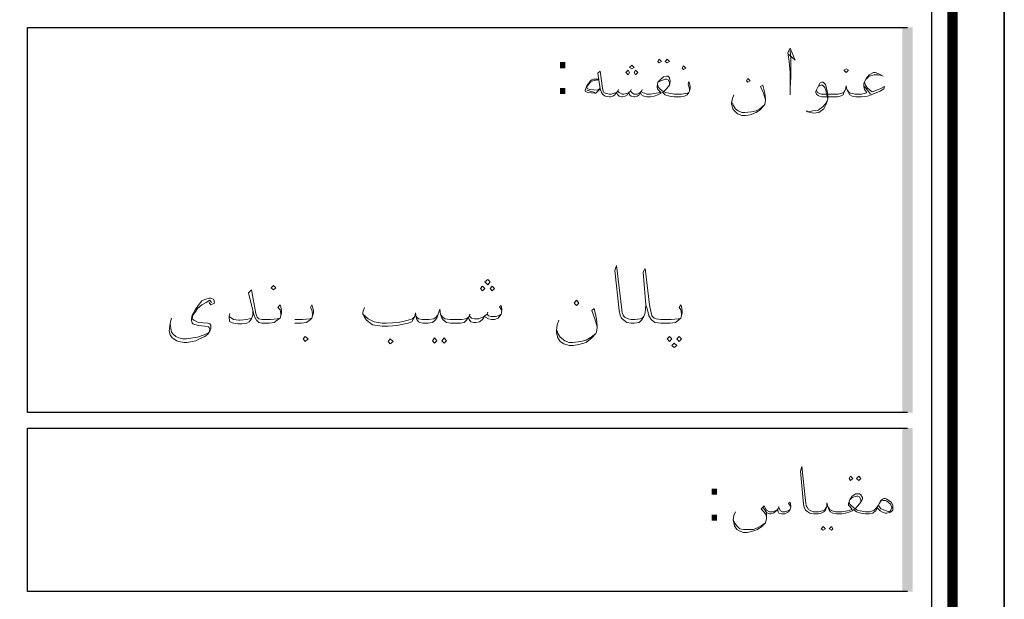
# Model space of a CAD drawing. Header units: metres. Extents: x 5.7 to 89.8, y 4 to 63.5.
# Tile 13 of 14: x 77 to 89.8, y 42.9 to 50.4. Entities that reach past the tile are written whole.
import ezdxf

# ---------------------------------------------------------------- set-up
doc = ezdxf.new("R2010")
doc.units = ezdxf.units.M
doc.header["$MEASUREMENT"] = 0
for name, color, linetype in [('PDF14_KADR', 7, 'Continuous'), ('PDF14_Text', 7, 'Continuous'), ('PDF14_textt', 7, 'Continuous')]:
    doc.layers.add(name, color=color, linetype=linetype)
doc.styles.add('PDF B Mitra', font='BMITRA.TTF')

msp = doc.modelspace()

# ---------------------------------------------------------------- linework, layer by layer
at = {"layer": 'PDF14_KADR', "lineweight": 25}
for points in [[(5.695, 4.013), (89.785, 4.013), (89.785, 63.476), (5.695, 63.476)], [(5.695, 63.476), (89.785, 63.476), (89.785, 4.013), (5.695, 4.013)], [(6.514, 4.832), (88.841, 4.832), (88.841, 62.657), (6.514, 62.657)]]:
    msp.add_lwpolyline(points, close=True, dxfattribs=at)
at = {"layer": 'PDF14_KADR', "lineweight": 0, "const_width": 0.135}
msp.add_lwpolyline([(6.235, 62.937), (6.235, 4.552), (89.111, 4.552), (89.111, 62.937)], close=True, dxfattribs=at)
at = {"layer": 'PDF14_KADR', "lineweight": 25}
for points in [[(88.524, 45.292), (77.053, 45.292), (77.053, 50.31), (88.524, 50.31)], [(88.524, 42.962), (77.053, 42.962), (77.053, 45.09), (88.524, 45.09)]]:
    msp.add_lwpolyline(points, dxfattribs=at)
at = {"layer": 'PDF14_KADR', "transparency": 33554559}
for points in [[(88.456, 45.292), (88.591, 45.292), (88.456, 50.31)], [(88.591, 45.292), (88.456, 50.31), (88.591, 50.31)], [(88.456, 42.962), (88.591, 42.962), (88.456, 45.09)], [(88.591, 42.962), (88.456, 45.09), (88.591, 45.09)]]:
    msp.add_solid(points, dxfattribs=at)
at = {"layer": 'PDF14_textt', "lineweight": 20}
for points in [[(86.973, 49.963), (87.06, 49.886), (86.992, 50.041), (86.963, 49.983), (86.983, 49.867), (86.992, 49.723), (86.992, 49.52), (86.992, 49.434)], [(86.992, 49.52), (87.002, 49.665), (87.002, 49.896), (86.992, 50.012)], [(85.682, 49.482), (85.682, 49.511), (85.673, 49.54), (85.663, 49.569), (85.673, 49.607), (85.682, 49.578), (85.692, 49.54), (85.692, 49.52), (85.682, 49.482), (85.673, 49.463), (85.653, 49.434), (85.615, 49.414), (85.567, 49.405), (85.499, 49.405), (85.48, 49.405), (85.422, 49.414), (85.365, 49.434), (85.345, 49.453), (85.336, 49.463), (85.307, 49.453), (85.268, 49.434), (85.22, 49.414), (85.172, 49.405), (85.153, 49.405), (85.124, 49.405), (85.085, 49.414), (85.056, 49.434), (85.037, 49.463), (85.027, 49.434), (84.999, 49.414), (84.97, 49.405), (84.96, 49.405), (84.922, 49.414), (84.902, 49.434), (84.893, 49.463), (84.873, 49.434), (84.844, 49.414), (84.806, 49.405), (84.796, 49.405), (84.767, 49.414), (84.748, 49.434), (84.729, 49.463), (84.71, 49.434), (84.681, 49.414), (84.652, 49.405), (84.642, 49.405), (84.633, 49.405), (84.584, 49.414), (84.556, 49.434), (84.536, 49.463), (84.517, 49.511), (84.488, 49.713), (84.517, 49.742), (84.546, 49.52), (84.556, 49.482), (84.565, 49.463), (84.584, 49.453), (84.633, 49.443), (84.642, 49.443), (84.661, 49.443), (84.7, 49.453), (84.729, 49.463), (84.748, 49.482), (84.767, 49.463), (84.806, 49.443), (84.825, 49.443), (84.873, 49.453), (84.893, 49.463), (84.912, 49.482), (84.941, 49.453), (84.96, 49.443), (84.999, 49.443), (85.037, 49.463), (85.056, 49.482), (85.066, 49.463), (85.095, 49.453), (85.124, 49.443), (85.153, 49.443), (85.172, 49.443), (85.249, 49.453), (85.307, 49.463), (85.268, 49.501), (85.259, 49.53), (85.259, 49.54), (85.268, 49.597), (85.307, 49.636), (85.345, 49.665), (85.384, 49.675), (85.403, 49.675), (85.422, 49.655), (85.432, 49.617), (85.432, 49.607), (85.422, 49.559), (85.384, 49.511), (85.345, 49.472), (85.374, 49.463), (85.413, 49.453), (85.48, 49.443), (85.499, 49.443), (85.576, 49.443), (85.653, 49.453), (85.673, 49.463)], [(88.206, 49.675), (88.158, 49.703), (88.1, 49.723), (88.081, 49.723), (88.023, 49.694), (87.984, 49.646), (87.955, 49.578), (87.955, 49.54), (87.965, 49.501), (87.994, 49.463), (87.975, 49.453), (87.926, 49.443), (87.898, 49.443), (87.84, 49.443), (87.782, 49.453), (87.763, 49.463), (87.743, 49.492)], [(87.984, 49.636), (88.023, 49.675), (88.09, 49.694), (88.138, 49.694), (88.186, 49.684)], [(84.498, 49.636), (84.43, 49.636), (84.411, 49.626), (84.392, 49.617), (84.344, 49.549), (84.324, 49.492), (84.324, 49.482), (84.353, 49.463), (84.45, 49.453), (84.459, 49.453), (84.517, 49.511)], [(84.498, 49.626), (84.421, 49.617), (84.392, 49.597), (84.344, 49.54), (84.344, 49.53), (84.353, 49.511), (84.382, 49.501), (84.488, 49.492), (84.517, 49.52)], [(85.422, 49.559), (85.422, 49.597), (85.403, 49.626), (85.384, 49.636), (85.365, 49.636), (85.307, 49.617), (85.268, 49.597)], [(85.268, 49.559), (85.268, 49.54), (85.297, 49.511), (85.345, 49.472)], [(86.674, 49.366), (86.645, 49.453), (86.607, 49.54), (86.636, 49.559), (86.665, 49.453), (86.674, 49.376), (86.674, 49.357), (86.665, 49.309), (86.655, 49.299), (86.607, 49.241), (86.549, 49.203), (86.472, 49.174), (86.414, 49.164), (86.366, 49.164), (86.308, 49.183), (86.28, 49.212), (86.251, 49.241), (86.231, 49.309), (86.231, 49.328), (86.241, 49.386), (86.26, 49.434)], [(87.965, 49.597), (87.975, 49.559), (88.003, 49.52), (88.061, 49.472), (88.167, 49.511), (88.225, 49.54), (88.215, 49.511), (88.167, 49.482), (88.052, 49.434), (88.003, 49.414), (87.926, 49.405), (87.898, 49.405), (87.849, 49.405), (87.801, 49.414), (87.772, 49.434), (87.753, 49.463), (87.734, 49.501), (87.724, 49.549), (87.715, 49.501), (87.695, 49.463), (87.686, 49.434), (87.647, 49.414), (87.609, 49.405), (87.551, 49.405), (87.406, 49.405), (87.377, 49.414), (87.358, 49.424), (87.339, 49.443), (87.329, 49.463), (87.329, 49.482), (87.358, 49.54), (87.387, 49.588), (87.406, 49.597), (87.426, 49.597), (87.455, 49.569), (87.474, 49.501), (87.483, 49.434), (87.483, 49.376), (87.464, 49.309), (87.435, 49.251), (87.368, 49.203), (87.3, 49.193), (87.223, 49.212), (87.204, 49.222)], [(87.358, 49.54), (87.377, 49.549), (87.397, 49.559), (87.416, 49.559), (87.445, 49.53), (87.464, 49.482), (87.464, 49.463), (87.483, 49.376), (87.464, 49.328), (87.426, 49.28), (87.358, 49.231), (87.291, 49.222), (87.233, 49.212)], [(88.042, 49.443), (88.003, 49.492), (87.965, 49.54)], [(84.45, 49.463), (84.344, 49.492)], [(84.758, 49.501), (84.748, 49.482)], [(84.922, 49.501), (84.912, 49.482)], [(85.066, 49.501), (85.056, 49.482)], [(87.705, 49.492), (87.695, 49.463), (87.666, 49.453), (87.618, 49.443), (87.551, 49.443), (87.397, 49.443), (87.368, 49.453), (87.349, 49.463), (87.339, 49.492)], [(86.241, 49.328), (86.251, 49.299), (86.28, 49.251), (86.318, 49.222), (86.366, 49.203), (86.405, 49.203), (86.491, 49.212), (86.549, 49.222), (86.597, 49.251), (86.655, 49.299)], [(85.114, 46.698), (85.104, 46.593), (85.085, 46.544), (85.056, 46.496), (85.027, 46.467), (84.96, 46.458), (84.931, 46.458), (84.922, 46.458), (84.864, 46.467), (84.825, 46.496), (84.796, 46.525), (84.777, 46.564), (84.767, 46.621), (84.71, 47.142), (84.729, 47.209), (84.796, 46.67), (84.806, 46.593), (84.816, 46.564), (84.835, 46.535), (84.883, 46.515), (84.922, 46.506), (84.931, 46.506), (84.97, 46.506), (85.037, 46.515), (85.066, 46.525), (85.085, 46.544)], [(85.576, 46.554), (85.576, 46.583), (85.567, 46.631), (85.548, 46.66), (85.567, 46.698), (85.576, 46.67), (85.586, 46.621), (85.586, 46.593), (85.576, 46.554), (85.567, 46.525), (85.538, 46.496), (85.499, 46.467), (85.432, 46.458), (85.345, 46.458), (85.307, 46.458), (85.23, 46.467), (85.182, 46.506), (85.153, 46.554), (85.133, 46.631), (85.114, 46.698), (85.076, 47.122), (85.104, 47.17), (85.162, 46.698), (85.172, 46.631), (85.191, 46.554), (85.22, 46.525), (85.249, 46.515), (85.307, 46.506), (85.345, 46.506), (85.442, 46.506), (85.538, 46.515), (85.567, 46.525)], [(80.356, 46.554), (80.356, 46.583), (80.347, 46.631), (80.318, 46.66), (80.347, 46.698), (80.356, 46.67), (80.366, 46.621), (80.366, 46.593), (80.356, 46.554), (80.347, 46.525), (80.308, 46.496), (80.27, 46.467), (80.202, 46.458), (80.125, 46.458), (80.106, 46.458), (80.067, 46.467), (80.038, 46.496), (80.01, 46.554), (79.933, 46.853), (79.971, 46.891), (80.029, 46.583), (80.048, 46.535), (80.067, 46.515), (80.106, 46.506), (80.125, 46.506), (80.221, 46.506), (80.308, 46.515), (80.347, 46.525)], [(79.451, 46.727), (79.432, 46.756), (79.384, 46.727), (79.326, 46.698), (79.268, 46.65), (79.239, 46.602), (79.21, 46.564), (79.201, 46.515), (79.22, 46.496), (79.278, 46.467), (79.403, 46.458), (79.432, 46.448), (79.441, 46.429), (79.441, 46.39), (79.432, 46.352), (79.403, 46.313), (79.364, 46.284), (79.297, 46.255), (79.249, 46.227), (79.201, 46.217), (79.133, 46.207), (79.095, 46.207), (79.027, 46.217), (78.998, 46.227), (78.941, 46.265), (78.912, 46.304), (78.902, 46.352), (78.912, 46.458), (78.931, 46.525)], [(79.422, 46.727), (79.441, 46.698), (79.49, 46.718), (79.48, 46.766), (79.441, 46.785), (79.422, 46.785), (79.364, 46.766), (79.326, 46.747), (79.278, 46.689), (79.239, 46.631), (79.201, 46.564), (79.191, 46.515), (79.191, 46.496), (79.201, 46.458), (79.21, 46.448), (79.278, 46.429), (79.364, 46.419), (79.412, 46.41), (79.422, 46.4), (79.432, 46.381), (79.422, 46.342), (79.412, 46.332), (79.355, 46.304), (79.268, 46.275), (79.21, 46.265), (79.124, 46.255), (79.075, 46.255), (79.027, 46.265), (78.989, 46.284), (78.95, 46.313), (78.931, 46.342), (78.921, 46.39), (78.912, 46.458)], [(79.99, 46.631), (79.99, 46.564), (79.971, 46.515), (79.942, 46.477), (79.913, 46.458), (79.846, 46.448), (79.798, 46.448), (79.74, 46.458), (79.692, 46.477), (79.682, 46.525), (79.682, 46.544), (79.692, 46.583)], [(80.77, 46.554), (80.77, 46.583), (80.761, 46.631), (80.742, 46.66), (80.761, 46.698), (80.77, 46.67), (80.78, 46.621), (80.78, 46.593), (80.77, 46.554), (80.761, 46.525), (80.732, 46.496), (80.684, 46.467), (80.626, 46.458), (80.539, 46.458)], [(83.236, 46.621), (83.207, 46.67), (83.226, 46.689), (83.236, 46.641), (83.236, 46.621), (83.226, 46.573), (83.207, 46.544), (83.188, 46.525), (83.14, 46.506), (83.101, 46.506), (83.063, 46.515), (83.024, 46.535), (83.015, 46.554), (82.986, 46.506), (82.947, 46.477), (82.899, 46.467), (82.87, 46.467), (82.832, 46.477), (82.812, 46.506), (82.803, 46.535), (82.774, 46.496), (82.745, 46.467), (82.697, 46.458), (82.629, 46.458), (82.571, 46.458), (82.514, 46.467), (82.475, 46.496), (82.456, 46.525), (82.437, 46.573), (82.427, 46.641), (82.408, 46.573), (82.388, 46.525), (82.369, 46.496), (82.331, 46.467), (82.273, 46.458), (82.215, 46.458), (82.206, 46.458), (82.167, 46.467), (82.148, 46.477), (82.128, 46.506), (82.119, 46.535), (82.109, 46.593), (82.1, 46.544), (82.08, 46.506), (82.061, 46.477), (82.013, 46.458), (81.868, 46.429), (81.753, 46.419), (81.676, 46.419), (81.551, 46.438), (81.474, 46.496), (81.445, 46.535), (81.425, 46.573), (81.425, 46.602), (81.445, 46.66)], [(83.053, 46.602), (83.043, 46.573)], [(84.478, 46.41), (84.45, 46.515), (84.411, 46.621), (84.44, 46.65), (84.469, 46.515), (84.478, 46.419), (84.478, 46.4), (84.469, 46.342), (84.459, 46.323), (84.411, 46.265), (84.334, 46.207), (84.238, 46.178), (84.17, 46.169), (84.112, 46.169), (84.045, 46.188), (83.997, 46.217), (83.968, 46.265), (83.949, 46.332), (83.949, 46.361), (83.958, 46.438), (83.978, 46.496)], [(79.682, 46.544), (79.74, 46.506), (79.807, 46.496), (79.827, 46.496), (79.913, 46.506), (79.942, 46.515), (79.971, 46.525)], [(80.539, 46.506), (80.636, 46.506), (80.732, 46.515), (80.761, 46.525)], [(81.425, 46.573), (81.493, 46.515), (81.57, 46.477), (81.676, 46.458), (81.734, 46.458), (81.888, 46.467), (82.013, 46.496), (82.071, 46.515), (82.1, 46.544)], [(82.398, 46.564), (82.379, 46.535), (82.35, 46.515), (82.283, 46.506), (82.215, 46.506), (82.196, 46.506), (82.148, 46.515), (82.119, 46.544)], [(82.446, 46.564), (82.466, 46.535), (82.494, 46.515), (82.562, 46.506), (82.629, 46.506), (82.716, 46.506), (82.764, 46.515), (82.803, 46.535), (82.812, 46.554), (82.841, 46.525), (82.88, 46.515), (82.937, 46.515), (82.986, 46.535), (83.015, 46.554), (83.043, 46.573), (83.063, 46.554), (83.092, 46.544), (83.149, 46.544), (83.198, 46.554), (83.226, 46.573)], [(82.822, 46.573), (82.812, 46.554)], [(83.958, 46.361), (83.968, 46.323), (83.997, 46.275), (84.055, 46.227), (84.112, 46.207), (84.161, 46.207), (84.267, 46.217), (84.334, 46.236), (84.401, 46.275), (84.459, 46.323)], [(88.129, 44.05), (88.109, 44.011), (88.09, 44.002), (88.071, 43.982), (88.023, 43.973), (87.994, 43.973), (87.975, 43.973), (87.917, 43.982), (87.859, 44.002), (87.84, 44.011), (87.83, 44.031), (87.801, 44.011), (87.772, 44.002), (87.715, 43.982), (87.666, 43.973), (87.647, 43.973), (87.599, 43.973), (87.551, 43.982), (87.522, 44.002), (87.503, 44.021), (87.483, 44.069), (87.474, 44.117), (87.474, 44.069), (87.455, 44.021), (87.435, 44.002), (87.397, 43.982), (87.358, 43.973), (87.31, 43.973), (87.3, 43.973), (87.252, 43.982), (87.223, 44.002), (87.194, 44.021), (87.175, 44.06), (87.166, 44.098), (87.127, 44.531), (87.146, 44.589), (87.194, 44.146), (87.204, 44.079), (87.214, 44.06), (87.233, 44.031), (87.262, 44.011), (87.3, 44.002), (87.31, 44.002), (87.368, 44.002), (87.416, 44.011), (87.445, 44.031), (87.464, 44.06)], [(87.493, 44.06), (87.512, 44.031), (87.541, 44.011), (87.589, 44.002), (87.647, 44.002), (87.666, 44.002), (87.743, 44.011), (87.801, 44.031), (87.772, 44.069), (87.753, 44.088), (87.753, 44.108), (87.772, 44.156), (87.801, 44.204), (87.849, 44.233), (87.878, 44.233), (87.898, 44.233), (87.917, 44.223), (87.936, 44.185), (87.936, 44.165), (87.917, 44.127), (87.878, 44.079), (87.84, 44.04), (87.869, 44.021), (87.907, 44.011), (87.975, 44.002), (87.994, 44.002), (88.032, 44.002), (88.09, 44.021), (88.119, 44.05), (88.138, 44.079)], [(87.917, 44.127), (87.917, 44.156), (87.898, 44.194), (87.878, 44.204), (87.859, 44.204), (87.801, 44.185), (87.772, 44.156)], [(86.684, 43.934), (86.674, 43.973), (86.617, 44.04), (86.655, 44.079), (86.674, 44.04), (86.684, 44.021), (86.723, 44.002), (86.761, 44.002), (86.8, 44.011), (86.828, 44.031), (86.848, 44.05), (86.867, 44.011), (86.896, 44.002), (86.925, 44.002), (86.963, 44.011), (86.992, 44.031)], [(87.002, 44.069), (86.973, 44.108), (86.992, 44.127), (87.002, 44.079), (87.002, 44.069), (86.992, 44.031), (86.973, 44.002), (86.954, 43.992), (86.925, 43.973), (86.886, 43.973), (86.848, 43.982), (86.838, 44.002), (86.828, 44.031), (86.8, 44.002), (86.771, 43.982), (86.742, 43.973), (86.723, 43.973), (86.684, 43.992), (86.636, 44.06)], [(86.848, 44.069), (86.848, 44.05)], [(87.763, 44.127), (87.772, 44.098), (87.792, 44.079), (87.84, 44.04)], [(88.158, 44.108), (88.177, 44.137), (88.206, 44.146), (88.235, 44.146), (88.254, 44.137), (88.273, 44.127), (88.302, 44.098), (88.321, 44.06), (88.321, 44.05), (88.302, 44.011), (88.283, 44.002), (88.244, 44.011), (88.177, 44.04), (88.148, 44.079)], [(86.684, 43.992), (86.684, 43.934), (86.684, 43.915), (86.674, 43.857), (86.626, 43.809), (86.568, 43.771), (86.491, 43.742), (86.434, 43.732), (86.385, 43.732), (86.328, 43.751), (86.299, 43.771), (86.27, 43.819), (86.251, 43.896), (86.26, 43.954), (86.28, 44.002)], [(86.251, 43.905), (86.27, 43.857), (86.299, 43.819), (86.337, 43.78), (86.385, 43.771), (86.424, 43.771), (86.511, 43.771), (86.568, 43.79), (86.617, 43.819), (86.674, 43.857)]]:
    msp.add_lwpolyline(points, dxfattribs=at)
for points in [[(84.931, 49.771), (84.96, 49.79), (84.931, 49.819), (84.902, 49.79)], [(85.287, 49.896), (85.316, 49.867), (85.287, 49.848), (85.268, 49.867)], [(85.393, 49.896), (85.422, 49.867), (85.393, 49.848), (85.365, 49.867)], [(85.605, 49.761), (85.634, 49.78), (85.605, 49.809), (85.586, 49.78)], [(84.883, 49.694), (84.902, 49.723), (84.883, 49.752), (84.854, 49.723)], [(84.979, 49.694), (85.008, 49.723), (84.979, 49.752), (84.96, 49.723)], [(87.724, 49.723), (87.753, 49.752), (87.724, 49.771), (87.695, 49.752)], [(86.443, 49.646), (86.472, 49.617), (86.443, 49.597), (86.424, 49.617)], [(83.053, 46.959), (83.082, 46.997), (83.053, 47.026), (83.015, 46.997)], [(80.26, 46.891), (80.289, 46.92), (80.26, 46.949), (80.231, 46.92)], [(82.986, 46.881), (83.015, 46.91), (82.986, 46.939), (82.957, 46.91)], [(83.111, 46.881), (83.14, 46.91), (83.111, 46.939), (83.082, 46.91)], [(84.209, 46.756), (84.238, 46.718), (84.209, 46.689), (84.18, 46.718)], [(80.674, 46.217), (80.713, 46.255), (80.674, 46.284), (80.645, 46.255)], [(81.782, 46.188), (81.82, 46.217), (81.782, 46.255), (81.753, 46.217)], [(82.36, 46.265), (82.388, 46.227), (82.36, 46.198), (82.331, 46.227)], [(82.485, 46.265), (82.514, 46.227), (82.485, 46.198), (82.456, 46.227)], [(85.422, 46.284), (85.451, 46.255), (85.422, 46.217), (85.393, 46.255)], [(85.548, 46.284), (85.576, 46.255), (85.548, 46.217), (85.519, 46.255)], [(85.48, 46.198), (85.519, 46.169), (85.48, 46.14), (85.451, 46.169)], [(87.782, 44.464), (87.811, 44.435), (87.782, 44.406), (87.763, 44.435)], [(87.888, 44.464), (87.917, 44.435), (87.888, 44.406), (87.859, 44.435)], [(88.129, 44.05), (88.148, 44.098), (88.177, 44.146), (88.196, 44.165), (88.215, 44.175), (88.235, 44.175), (88.254, 44.165), (88.312, 44.127), (88.331, 44.088), (88.331, 44.06), (88.331, 44.05), (88.331, 44.021), (88.312, 44.002), (88.292, 43.992), (88.254, 43.982), (88.235, 43.982), (88.206, 43.992), (88.167, 44.011)], [(87.426, 43.809), (87.455, 43.78), (87.426, 43.761), (87.397, 43.78)], [(87.532, 43.809), (87.551, 43.78), (87.532, 43.761), (87.503, 43.78)]]:
    msp.add_lwpolyline(points, close=True, dxfattribs=at)

# ---------------------------------------------------------------- texts
at = {"layer": 'PDF14_Text', "char_height": 0.544, "attachment_point": 7, "style": 'PDF B Mitra'}
for insert in [(83.929, 49.442), (85.904, 43.885)]:
    msp.add_mtext(':', dxfattribs=dict(at, insert=insert))

doc.saveas('drawing.dxf')
